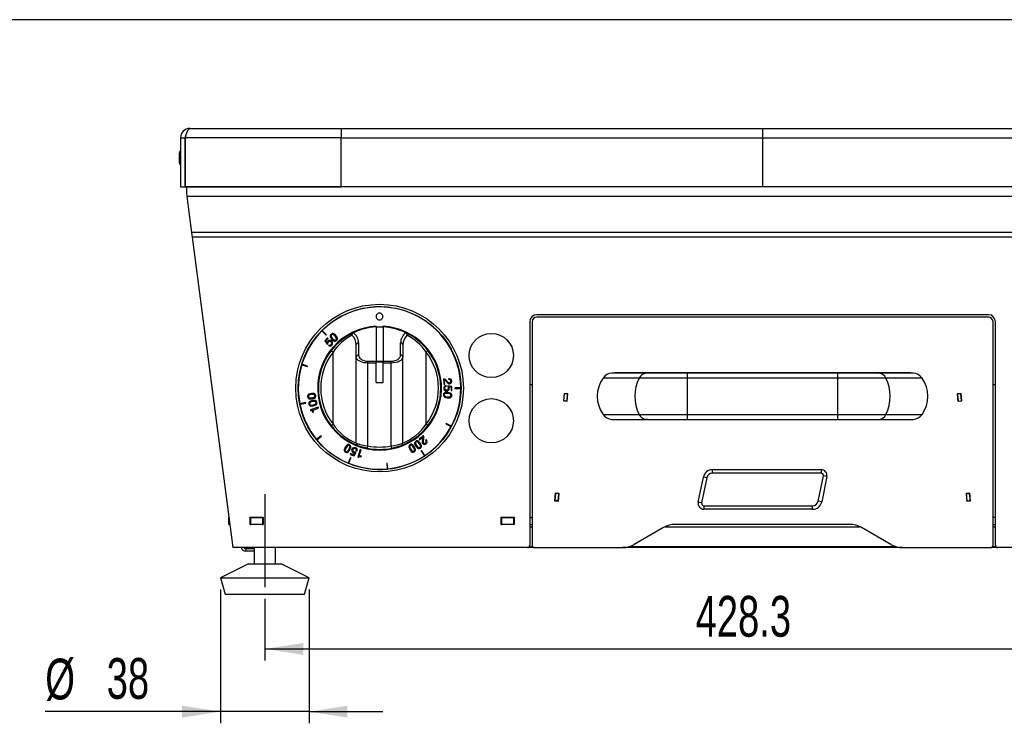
# Model space of a CAD drawing. Extents: x 24 to 2074, y 25 to 1460.
# Tile 4 of 11: x 443 to 866, y 1158 to 1460. Entities that reach past the tile are written whole.
import ezdxf
from ezdxf.enums import TextEntityAlignment as Align

# ---------------------------------------------------------------- set-up
doc = ezdxf.new("R2010")
doc.units = 0
doc.header["$LTSCALE"] = 5
doc.linetypes.add('CENTERX2', pattern=[20.32, 12.7, -2.54, 2.54, -2.54])
doc.layers.get('0').update_dxf_attribs({"linetype": 'CONTINUOUS'})
doc.layers.add('LAYER1', color=2, linetype='CONTINUOUS')
doc.layers.add('LAYER2', color=3, linetype='CENTERX2')
doc.dimstyles.new('SLDDIMSTYLE0', dxfattribs={"dimtxt": 17.5, "dimasz": 16.51, "dimexe": 0, "dimexo": 0.0625, "dimgap": 4.375, "dimtad": 1, "dimrnd": 1e-09, "dimzin": 12, "dimsah": 1, "dimcen": 0.09, "dimazin": 3, "dimtfac": 1, "dimtofl": 0, "dimtmove": 0, "dimatfit": 3})
doc.dimstyles.new('SLDDIMSTYLE1', dxfattribs={"dimtxt": 17.5, "dimasz": 16.51, "dimexe": 0, "dimexo": 0.0625, "dimgap": 4.375, "dimtad": 1, "dimrnd": 1e-09, "dimzin": 12, "dimsah": 1, "dimcen": 0.09, "dimazin": 3, "dimtfac": 1, "dimtmove": 0, "dimatfit": 3})

# ---------------------------------------------------------------- blocks, each defined once
blk = doc.blocks.new('_D_4')
at = {"layer": 'LAYER2', "color": 3, "linetype": 'CONTINUOUS'}
for p, q in [((976.3, 1241.35), (976.3, 1184.82)), ((548.02, 1211.3), (548.02, 1184.82)), ((548.02, 1189.82), (976.3, 1189.82))]:
    blk.add_line(p, q, dxfattribs=at)
for points in [[(548.02, 1189.82), (564.53, 1187.28), (564.53, 1192.36)], [(976.3, 1189.82), (959.79, 1192.36), (959.79, 1187.28)]]:
    blk.add_solid(points, dxfattribs=at)
at = {"layer": 'LAYER2', "color": 3, "linetype": 'CONTINUOUS', "width": 0.7}
blk.add_text('428.3', height=17.5, dxfattribs=at).set_placement((733.07, 1189.82, -10.25), align=Align.BOTTOM_LEFT)
blk = doc.blocks.new('_D_5')
at = {"layer": 'LAYER2', "color": 3, "linetype": 'CONTINUOUS'}
for p, q in [((529.02, 1215.3), (529.02, 1157.88)), ((567.02, 1215.3), (567.02, 1157.88)), ((529.02, 1162.88), (453.72, 1162.88)), ((567.02, 1162.88), (529.02, 1162.88)), ((567.02, 1162.88), (598.77, 1162.88))]:
    blk.add_line(p, q, dxfattribs=at)
for points in [[(529.02, 1162.88), (512.51, 1165.42), (512.51, 1160.34)], [(567.02, 1162.88), (583.53, 1160.34), (583.53, 1165.42)]]:
    blk.add_solid(points, dxfattribs=at)
at = {"layer": 'LAYER2', "color": 3, "linetype": 'CONTINUOUS', "width": 0.7}
for s, p in [('%%c', (453.72, 1162.88, -10.25)), ('38', (480.11, 1163.14, -10.25))]:
    blk.add_text(s, height=17.5, dxfattribs=at).set_placement(p, align=Align.BOTTOM_LEFT)

msp = doc.modelspace()

# ---------------------------------------------------------------- linework, layer by layer
at = {"color": 7, "linetype": 'CONTINUOUS'}
msp.add_line((2074, 1460), (24, 1460), dxfattribs=at)
at = {"color": 7, "linetype": 'CENTERX2'}
msp.add_line((548.024, 1256.298), (548.024, 1216.298), dxfattribs=at)
at = {"layer": 'LAYER1', "color": 2, "linetype": 'CONTINUOUS'}
for p, q in [((515.81, 1413.298), (580.81, 1413.298)), ((580.81, 1413.298), (580.81, 1409.298)), ((580.81, 1413.298), (761.81, 1413.298)), ((761.81, 1413.298), (761.81, 1409.298)), ((761.81, 1413.298), (942.81, 1413.298)), ((511.81, 1409.298), (513.81, 1409.298)), ((511.81, 1409.298), (511.81, 1388.298)), ((513.81, 1409.298), (513.81, 1388.298)), ((580.81, 1409.298), (513.817, 1409.298)), ((513.817, 1388.298), (513.817, 1409.298)), ((580.81, 1388.298), (580.81, 1409.298)), ((580.81, 1409.298), (761.81, 1409.298)), ((761.81, 1409.298), (761.81, 1388.298)), ((761.81, 1409.298), (942.81, 1409.298)), ((511.166, 1402.298), (511.166, 1399.298)), ((511.181, 1402.417), (511.181, 1399.179)), ((511.821, 1404.014), (511.746, 1403.856)), ((513.817, 1402.398), (513.81, 1402.398)), ((511.209, 1399.212), (511.265, 1398.929)), ((511.539, 1398.21), (511.82, 1397.573)), ((513.81, 1399.198), (513.817, 1399.198)), ((511.81, 1388.298), (513.81, 1388.298)), ((513.817, 1388.298), (580.81, 1388.298)), ((514.31, 1388.298), (514.31, 1388.283)), ((1009.31, 1388.283), (514.31, 1388.283)), ((514.31, 1388.283), (514.31, 1385.798)), ((761.81, 1388.298), (580.81, 1388.298)), ((942.81, 1388.298), (761.81, 1388.298)), ((514.31, 1385.798), (514.54, 1384.041)), ((1009.079, 1384.041), (514.54, 1384.041)), ((514.54, 1384.041), (516.555, 1368.677)), ((1007.064, 1368.677), (516.555, 1368.677)), ((516.555, 1368.677), (516.833, 1366.555)), ((1006.786, 1366.555), (516.833, 1366.555)), ((516.833, 1366.555), (534.31, 1233.298)), ((858.81, 1333.298), (664.81, 1333.298)), ((858.81, 1332.298), (664.81, 1332.298)), ((595.81, 1328.055), (595.81, 1313.394)), ((595.91, 1327.92), (595.91, 1328.361)), ((598.71, 1328.361), (598.71, 1327.92)), ((598.81, 1328.055), (598.81, 1313.394)), ((661.81, 1330.298), (661.81, 1234.298)), ((662.81, 1330.298), (662.81, 1234.298)), ((860.81, 1234.298), (860.81, 1330.298)), ((861.81, 1234.298), (861.81, 1330.298)), ((572.561, 1326.405), (574.364, 1324.603)), ((574.505, 1324.745), (572.703, 1326.547)), ((574.364, 1324.603), (574.505, 1324.745)), ((586.031, 1325.557), (586.057, 1325.569)), ((598.81, 1327.92), (595.81, 1327.92)), ((608.562, 1325.569), (608.588, 1325.557)), ((574.896, 1323.36), (573.735, 1322.079)), ((573.735, 1322.079), (574.864, 1320.617)), ((574.222, 1322.064), (575.171, 1323.111)), ((574.843, 1321.249), (574.222, 1322.064)), ((574.857, 1321.249), (574.843, 1321.249)), ((574.864, 1320.617), (575.12, 1320.871)), ((575.171, 1323.111), (574.896, 1323.36)), ((575.588, 1320.401), (575.306, 1320.09)), ((587.31, 1315.165), (587.31, 1320.382)), ((588.31, 1321.22), (588.31, 1316.003)), ((606.31, 1316.003), (606.31, 1321.22)), ((607.31, 1320.382), (607.31, 1315.165)), ((576.519, 1317.905), (577.31, 1317.293)), ((577.31, 1286.303), (577.31, 1317.293)), ((617.31, 1317.293), (618.1, 1317.905)), ((617.31, 1286.303), (617.31, 1317.293)), ((563.883, 1311.833), (566.323, 1311.094)), ((566.381, 1311.285), (563.942, 1312.025)), ((566.323, 1311.094), (566.381, 1311.285)), ((587.31, 1278.153), (587.31, 1315.165)), ((592.31, 1312.556), (592.31, 1313.394)), ((592.31, 1313.394), (595.81, 1313.394)), ((592.31, 1276.997), (592.31, 1312.556)), ((595.81, 1312.556), (592.31, 1312.556)), ((595.81, 1312.556), (595.81, 1313.394)), ((598.81, 1313.224), (595.81, 1313.224)), ((598.81, 1312.946), (595.81, 1312.946)), ((595.81, 1304.149), (595.81, 1312.556)), ((598.81, 1313.394), (602.31, 1313.394)), ((598.81, 1312.556), (598.81, 1313.394)), ((602.31, 1312.556), (598.81, 1312.556)), ((598.81, 1304.149), (598.81, 1312.556)), ((602.31, 1312.556), (602.31, 1313.394)), ((602.31, 1276.997), (602.31, 1312.556)), ((607.31, 1278.153), (607.31, 1315.165)), ((711.652, 1308.237), (697.044, 1308.237)), ((698.315, 1308.237), (697.044, 1308.237)), ((712.605, 1308.298), (698.315, 1308.298)), ((712.605, 1308.298), (711.652, 1308.237)), ((729.492, 1308.236), (711.652, 1308.236)), ((729.498, 1308.297), (712.608, 1308.297)), ((794.127, 1308.298), (729.492, 1308.298)), ((729.492, 1308.237), (729.492, 1308.298)), ((729.492, 1308.237), (729.492, 1306.139)), ((794.127, 1308.237), (729.492, 1308.237)), ((794.127, 1308.298), (794.127, 1308.237)), ((794.127, 1306.139), (794.127, 1308.237)), ((811.967, 1308.236), (794.127, 1308.236)), ((811.016, 1308.297), (794.133, 1308.297)), ((825.304, 1308.298), (811.015, 1308.298)), ((811.015, 1308.298), (811.967, 1308.237)), ((826.575, 1308.237), (811.967, 1308.237)), ((826.575, 1308.237), (825.304, 1308.237)), ((595.81, 1304.149), (598.81, 1304.149)), ((624.706, 1305.738), (624.925, 1303.463)), ((624.925, 1303.463), (625.294, 1303.498)), ((625.294, 1303.498), (625.121, 1305.287)), ((625.911, 1302.52), (625.918, 1302.94)), ((626.598, 1302.835), (626.572, 1302.475)), ((628.409, 1302.48), (626.598, 1302.835)), ((626.966, 1305.857), (627.006, 1305.439)), ((661.81, 1303.298), (662.81, 1303.298)), ((708.835, 1306.139), (693.29, 1306.139)), ((729.492, 1306.138), (708.836, 1306.138)), ((729.492, 1306.139), (729.492, 1290.457)), ((794.127, 1306.139), (729.492, 1306.139)), ((794.127, 1290.457), (794.127, 1306.139)), ((814.783, 1306.138), (794.127, 1306.138)), ((830.329, 1306.139), (814.784, 1306.139)), ((860.81, 1303.298), (861.81, 1303.298)), ((627.02, 1302.364), (627.03, 1302.374)), ((627.03, 1302.374), (628.034, 1302.17)), ((628.034, 1302.17), (628.011, 1300.758)), ((628.011, 1300.758), (628.381, 1300.752)), ((628.381, 1300.752), (628.409, 1302.48)), ((632.209, 1301.898), (629.661, 1301.897)), ((629.661, 1301.897), (629.661, 1301.697)), ((629.661, 1301.697), (632.209, 1301.698)), ((676.544, 1299.488), (676.265, 1296.3)), ((676.585, 1299.384), (676.324, 1296.395)), ((678.138, 1299.348), (676.544, 1299.488)), ((678.079, 1299.253), (676.585, 1299.384)), ((677.818, 1296.264), (678.079, 1299.253)), ((677.859, 1296.16), (678.138, 1299.348)), ((847.075, 1299.488), (845.481, 1299.348)), ((845.481, 1299.348), (845.76, 1296.16)), ((847.034, 1299.384), (845.54, 1299.253)), ((845.54, 1299.253), (845.801, 1296.264)), ((847.295, 1296.395), (847.034, 1299.384)), ((847.354, 1296.3), (847.075, 1299.488)), ((565.561, 1295.585), (563.061, 1295.087)), ((563.1, 1294.891), (565.6, 1295.389)), ((565.6, 1295.389), (565.561, 1295.585)), ((676.265, 1296.3), (677.859, 1296.16)), ((676.324, 1296.395), (676.315, 1296.296)), ((677.818, 1296.264), (676.324, 1296.395)), ((677.818, 1296.264), (677.809, 1296.165)), ((845.76, 1296.16), (847.354, 1296.3)), ((845.801, 1296.264), (847.295, 1296.395)), ((845.81, 1296.165), (845.801, 1296.264)), ((847.304, 1296.296), (847.295, 1296.395)), ((570.902, 1293.576), (567.574, 1292.488)), ((567.574, 1292.488), (567.674, 1292.183)), ((568.611, 1291.429), (568.93, 1291.534)), ((568.648, 1292.398), (571.032, 1293.177)), ((568.93, 1291.534), (568.648, 1292.398)), ((571.032, 1293.177), (570.902, 1293.576)), ((693.29, 1290.457), (708.835, 1290.457)), ((708.836, 1290.458), (729.492, 1290.458)), ((729.492, 1290.457), (794.127, 1290.457)), ((729.492, 1290.457), (729.492, 1288.359)), ((794.127, 1290.458), (814.783, 1290.458)), ((794.127, 1288.359), (794.127, 1290.457)), ((814.784, 1290.457), (830.329, 1290.457)), ((576.519, 1285.691), (577.31, 1286.303)), ((618.1, 1285.691), (617.31, 1286.303)), ((625.888, 1286.635), (625.793, 1286.459)), ((625.793, 1286.459), (628.041, 1285.258)), ((628.136, 1285.434), (625.888, 1286.635)), ((697.044, 1288.359), (711.652, 1288.359)), ((697.044, 1288.359), (698.315, 1288.359)), ((698.315, 1288.298), (712.605, 1288.298)), ((711.652, 1288.36), (729.492, 1288.36)), ((712.605, 1288.298), (711.652, 1288.359)), ((712.603, 1288.299), (729.487, 1288.299)), ((729.492, 1288.359), (794.127, 1288.359)), ((729.492, 1288.298), (729.492, 1288.359)), ((729.492, 1288.298), (794.127, 1288.298)), ((794.122, 1288.299), (811.012, 1288.299)), ((794.127, 1288.36), (811.967, 1288.36)), ((794.127, 1288.298), (794.127, 1288.359)), ((811.015, 1288.298), (811.967, 1288.359)), ((811.015, 1288.298), (825.304, 1288.298)), ((811.967, 1288.359), (826.575, 1288.359)), ((825.304, 1288.359), (826.575, 1288.359)), ((572.238, 1281.353), (570.268, 1279.735)), ((570.395, 1279.58), (572.365, 1281.198)), ((572.365, 1281.198), (572.238, 1281.353)), ((616.024, 1281.408), (614.273, 1279.937)), ((614.273, 1279.937), (614.511, 1279.653)), ((614.511, 1279.653), (615.888, 1280.81)), ((617.403, 1279.611), (617.082, 1279.341)), ((584.874, 1273.682), (584.735, 1273.339)), ((584.735, 1273.339), (586.337, 1272.689)), ((586.183, 1273.151), (584.874, 1273.682)), ((586.736, 1274.014), (586.183, 1273.151)), ((586.337, 1272.689), (587.322, 1274.25)), ((586.73, 1274.027), (586.736, 1274.014)), ((587.322, 1274.25), (586.995, 1274.404)), ((587.276, 1275.004), (587.665, 1274.846)), ((588.934, 1275.437), (587.922, 1272.086)), ((588.611, 1272.915), (589.336, 1275.315)), ((589.336, 1275.315), (588.934, 1275.437)), ((592.112, 1276.017), (592.31, 1276.997)), ((602.507, 1276.017), (602.31, 1276.997)), ((615.366, 1274.954), (615.199, 1274.843)), ((615.199, 1274.843), (616.616, 1272.724)), ((616.782, 1272.835), (615.366, 1274.954)), ((584.837, 1271.948), (583.861, 1269.593)), ((584.046, 1269.517), (585.021, 1271.871)), ((585.021, 1271.871), (584.837, 1271.948)), ((587.922, 1272.086), (588.23, 1271.994)), ((589.481, 1272.652), (588.611, 1272.915)), ((589.383, 1272.331), (589.481, 1272.652)), ((600.58, 1269.613), (600.381, 1269.593)), ((600.381, 1269.593), (600.631, 1267.056)), ((600.83, 1267.076), (600.58, 1269.613)), ((740.307, 1265.298), (740.307, 1266.798)), ((740.307, 1266.798), (786.979, 1266.798)), ((786.979, 1265.298), (740.307, 1265.298)), ((786.979, 1266.798), (786.979, 1265.298)), ((734.19, 1252.796), (736.387, 1263.595)), ((737.857, 1263.296), (735.66, 1252.497)), ((737.857, 1263.296), (736.387, 1263.595)), ((785.762, 1253.3), (787.959, 1264.099)), ((789.429, 1263.8), (787.232, 1253.001)), ((789.429, 1263.8), (787.959, 1264.099)), ((672.796, 1256.651), (672.517, 1253.464)), ((672.837, 1256.547), (672.576, 1253.559)), ((674.39, 1256.512), (672.796, 1256.651)), ((672.846, 1256.647), (672.837, 1256.547)), ((674.332, 1256.417), (672.837, 1256.547)), ((674.07, 1253.428), (674.332, 1256.417)), ((674.111, 1253.324), (674.39, 1256.512)), ((674.34, 1256.516), (674.332, 1256.417)), ((850.823, 1256.651), (849.229, 1256.512)), ((849.229, 1256.512), (849.508, 1253.324)), ((849.287, 1256.417), (849.279, 1256.516)), ((849.287, 1256.417), (850.782, 1256.547)), ((849.287, 1256.417), (849.549, 1253.428)), ((850.782, 1256.547), (850.773, 1256.647)), ((851.043, 1253.559), (850.782, 1256.547)), ((851.102, 1253.464), (850.823, 1256.651)), ((672.517, 1253.464), (674.111, 1253.324)), ((672.576, 1253.559), (672.567, 1253.459)), ((674.07, 1253.428), (672.576, 1253.559)), ((674.07, 1253.428), (674.062, 1253.328)), ((735.66, 1252.497), (734.19, 1252.796)), ((787.232, 1253.001), (785.762, 1253.3)), ((849.508, 1253.324), (851.102, 1253.464)), ((849.549, 1253.428), (851.043, 1253.559)), ((849.557, 1253.328), (849.549, 1253.428)), ((851.052, 1253.459), (851.043, 1253.559)), ((736.64, 1251.298), (736.64, 1249.798)), ((736.64, 1251.298), (783.312, 1251.298)), ((783.312, 1249.798), (736.64, 1249.798)), ((783.312, 1249.798), (783.312, 1251.298)), ((532.524, 1243.298), (532.524, 1246.298)), ((532.524, 1246.298), (532.605, 1246.298)), ((541.724, 1246.348), (547.324, 1246.348)), ((541.724, 1243.248), (541.724, 1246.348)), ((541.724, 1246.298), (542.024, 1246.298)), ((542.024, 1243.298), (542.024, 1246.298)), ((542.024, 1246.298), (547.024, 1246.298)), ((543.529, 1246.348), (543.479, 1246.298)), ((547.024, 1246.298), (547.024, 1243.298)), ((547.024, 1246.298), (547.324, 1246.298)), ((547.324, 1246.348), (547.324, 1243.248)), ((649.51, 1246.348), (655.11, 1246.348)), ((649.51, 1243.248), (649.51, 1246.348)), ((649.51, 1246.298), (649.81, 1246.298)), ((649.81, 1243.298), (649.81, 1246.298)), ((649.81, 1246.298), (654.81, 1246.298)), ((654.81, 1246.298), (655.11, 1246.298)), ((654.81, 1246.298), (654.81, 1243.298)), ((655.11, 1246.348), (655.11, 1243.248)), ((661.81, 1246.298), (662.81, 1246.298)), ((861.81, 1246.298), (860.81, 1246.298)), ((532.524, 1243.298), (532.998, 1243.298)), ((541.724, 1243.298), (542.024, 1243.298)), ((547.324, 1243.248), (541.724, 1243.248)), ((547.024, 1243.298), (542.024, 1243.298)), ((547.024, 1243.298), (547.324, 1243.298)), ((649.51, 1243.298), (649.81, 1243.298)), ((655.11, 1243.248), (649.51, 1243.248)), ((654.81, 1243.298), (649.81, 1243.298)), ((654.81, 1243.298), (655.11, 1243.298)), ((661.81, 1243.298), (662.81, 1243.298)), ((661.81, 1242.298), (662.81, 1242.298)), ((719.31, 1241.958), (706.63, 1234.638)), ((719.951, 1242.298), (803.668, 1242.298)), ((799.31, 1243.298), (724.31, 1243.298)), ((816.989, 1234.638), (804.31, 1241.958)), ((860.81, 1243.298), (861.81, 1243.298)), ((860.81, 1242.298), (861.81, 1242.298)), ((660.81, 1233.298), (534.31, 1233.298)), ((539.81, 1232.798), (539.81, 1231.798)), ((543.479, 1232.798), (539.81, 1232.798)), ((543.479, 1231.798), (539.81, 1231.798)), ((543.479, 1233.298), (543.479, 1226.298)), ((552.569, 1226.298), (552.569, 1233.298)), ((663.81, 1233.298), (660.81, 1233.298)), ((663.017, 1233.688), (661.602, 1233.688)), ((663.81, 1233.298), (701.63, 1233.298)), ((821.989, 1233.298), (701.63, 1233.298)), ((819.223, 1233.688), (704.396, 1233.688)), ((821.989, 1233.298), (859.81, 1233.298)), ((862.81, 1233.298), (859.81, 1233.298)), ((862.017, 1233.688), (860.602, 1233.688)), ((989.31, 1233.298), (862.81, 1233.298)), ((541.024, 1226.298), (529.024, 1220.298)), ((541.024, 1226.298), (542.339, 1226.298)), ((542.339, 1226.298), (555.024, 1226.298)), ((567.024, 1220.298), (555.024, 1226.298)), ((529.024, 1220.298), (531.024, 1213.298)), ((529.024, 1220.298), (532.592, 1220.298)), ((532.592, 1220.298), (567.024, 1220.298)), ((565.024, 1213.298), (567.024, 1220.298)), ((531.024, 1213.298), (534.217, 1213.298)), ((534.217, 1213.298), (565.024, 1213.298))]:
    msp.add_line(p, q, dxfattribs=at)
at = {"layer": 'LAYER1', "color": 2, "linetype": 'CONTINUOUS', "flags": 128}
for points in [[(513.817, 1409.298), (514.266, 1410.685), (514.715, 1411.899), (515.164, 1412.791), (515.613, 1413.25), (515.81, 1413.298)], [(514.16, 1410.359), (513.923, 1409.963), (513.81, 1409.298)], [(511.82, 1403.997), (511.475, 1403.335), (511.21, 1402.406)], [(576.46, 1324.935), (576.22, 1324.657), (576.095, 1324.377), (576.07, 1324.098), (576.125, 1323.824), (576.789, 1322.831)], [(578.519, 1324.391), (577.6, 1325.154), (577.333, 1325.237), (577.053, 1325.24), (576.761, 1325.145), (576.46, 1324.935)], [(576.709, 1324.659), (576.559, 1324.472), (576.499, 1324.273), (576.512, 1324.067), (576.583, 1323.861), (577.115, 1323.132)], [(578.186, 1324.097), (577.516, 1324.703), (577.318, 1324.794), (577.115, 1324.828), (576.91, 1324.789), (576.709, 1324.659)], [(578.596, 1322.566), (578.745, 1322.754), (578.805, 1322.953), (578.792, 1323.159), (578.722, 1323.366), (578.186, 1324.097)], [(578.844, 1322.292), (579.085, 1322.569), (579.209, 1322.849), (579.235, 1323.127), (579.18, 1323.402), (578.519, 1324.391)], [(575.108, 1321.902), (574.898, 1321.555), (574.857, 1321.249)], [(575.12, 1320.871), (575.148, 1321.287), (575.313, 1321.576)], [(576.789, 1322.831), (577.705, 1322.072), (577.972, 1321.989), (578.252, 1321.986), (578.543, 1322.081), (578.844, 1322.292)], [(577.115, 1323.132), (577.788, 1322.524), (577.986, 1322.432), (578.19, 1322.398), (578.394, 1322.437), (578.596, 1322.566)], [(588.31, 1316.003), (588.37, 1315.55), (588.551, 1315.11), (588.845, 1314.698), (589.245, 1314.326), (589.738, 1314.004), (590.31, 1313.743), (590.941, 1313.551), (591.615, 1313.434), (592.31, 1313.394)], [(602.31, 1313.394), (603.09, 1313.444), (603.84, 1313.592), (604.532, 1313.834), (605.138, 1314.158), (605.635, 1314.553), (606.005, 1315.004), (606.233, 1315.494), (606.31, 1316.003)], [(592.31, 1312.556), (591.441, 1312.596), (590.599, 1312.714), (589.81, 1312.906), (589.096, 1313.167), (588.479, 1313.488), (587.979, 1313.861), (587.611, 1314.273), (587.386, 1314.712), (587.31, 1315.165)], [(607.31, 1315.165), (607.213, 1314.656), (606.929, 1314.167), (606.467, 1313.716), (605.845, 1313.32), (605.087, 1312.996), (604.223, 1312.755), (603.285, 1312.606), (602.31, 1312.556)], [(626.134, 1304.398), (626.734, 1303.811), (627.041, 1303.688), (627.41, 1303.668)], [(568.006, 1299.537), (566.852, 1299.23), (566.63, 1299.06), (566.465, 1298.833), (566.373, 1298.541), (566.371, 1298.174)], [(568.053, 1299.095), (567.172, 1298.9), (566.982, 1298.791), (566.837, 1298.645), (566.75, 1298.456), (566.738, 1298.216), (566.805, 1297.986), (566.932, 1297.821), (567.108, 1297.713), (567.317, 1297.651), (568.219, 1297.663)], [(568.276, 1297.222), (569.426, 1297.529), (569.648, 1297.699), (569.813, 1297.925), (569.904, 1298.217), (569.907, 1298.585), (569.82, 1298.942), (569.664, 1299.205), (569.451, 1299.388), (569.196, 1299.503), (568.006, 1299.537)], [(569.539, 1298.542), (569.472, 1298.773), (569.345, 1298.937), (569.169, 1299.046), (568.96, 1299.108), (568.053, 1299.095)], [(568.219, 1297.663), (569.105, 1297.859), (569.295, 1297.968), (569.44, 1298.113), (569.527, 1298.303), (569.539, 1298.542)], [(626.64, 1299.944), (625.451, 1299.893), (625.197, 1299.774), (624.987, 1299.589), (624.835, 1299.323), (624.753, 1298.965)], [(624.753, 1298.965), (624.761, 1298.597), (624.856, 1298.306), (625.025, 1298.081), (625.249, 1297.914), (626.404, 1297.624)], [(626.6, 1299.501), (625.693, 1299.501), (625.484, 1299.436), (625.31, 1299.325), (625.185, 1299.158), (625.122, 1298.927)], [(625.122, 1298.927), (625.137, 1298.687), (625.226, 1298.499), (625.374, 1298.355), (625.565, 1298.249), (626.454, 1298.066)], [(626.404, 1297.624), (627.598, 1297.676), (627.852, 1297.794), (628.063, 1297.979), (628.215, 1298.245), (628.296, 1298.604)], [(626.454, 1298.066), (627.357, 1298.067), (627.566, 1298.132), (627.74, 1298.243), (627.865, 1298.41), (627.928, 1298.641)], [(626.572, 1302.475), (626.826, 1302.144), (626.892, 1301.818)], [(627.928, 1298.641), (627.913, 1298.881), (627.824, 1299.069), (627.676, 1299.213), (627.485, 1299.319), (626.6, 1299.501)], [(628.296, 1298.604), (628.289, 1298.971), (628.193, 1299.262), (628.025, 1299.487), (627.8, 1299.654), (626.64, 1299.944)], [(627.261, 1301.708), (627.19, 1302.107), (627.02, 1302.364)], [(566.371, 1298.174), (566.457, 1297.816), (566.614, 1297.553), (566.826, 1297.37), (567.082, 1297.256), (568.276, 1297.222)], [(568.409, 1296.437), (567.294, 1296.009), (567.09, 1295.816), (566.95, 1295.574), (566.89, 1295.273), (566.927, 1294.908)], [(566.927, 1294.908), (567.051, 1294.561), (567.234, 1294.316), (567.465, 1294.157), (567.732, 1294.07), (568.923, 1294.163)], [(568.502, 1296.002), (567.646, 1295.715), (567.47, 1295.587), (567.34, 1295.426), (567.274, 1295.228), (567.288, 1294.989)], [(567.288, 1294.989), (567.379, 1294.767), (567.523, 1294.617), (567.709, 1294.527), (567.924, 1294.487), (568.82, 1294.596)], [(570.401, 1295.691), (570.276, 1296.037), (570.093, 1296.283), (569.862, 1296.442), (569.596, 1296.529), (568.409, 1296.437)], [(570.039, 1295.61), (569.949, 1295.832), (569.804, 1295.982), (569.618, 1296.071), (569.403, 1296.111), (568.502, 1296.002)], [(568.82, 1294.596), (569.68, 1294.884), (569.857, 1295.012), (569.987, 1295.173), (570.053, 1295.37), (570.039, 1295.61)], [(568.923, 1294.163), (570.034, 1294.589), (570.237, 1294.782), (570.377, 1295.025), (570.437, 1295.325), (570.401, 1295.691)], [(567.674, 1292.183), (567.944, 1292.18), (568.163, 1292.098), (568.338, 1291.952), (568.611, 1291.429)], [(584.38, 1277.42), (584.037, 1277.552), (583.731, 1277.573), (583.46, 1277.502), (583.221, 1277.357), (582.516, 1276.398)], [(584.574, 1275.303), (584.975, 1276.423), (584.962, 1276.703), (584.869, 1276.968), (584.681, 1277.209), (584.38, 1277.42)], [(612.324, 1276.527), (611.611, 1277.48), (611.37, 1277.623), (611.098, 1277.692), (610.793, 1277.668), (610.451, 1277.533), (610.152, 1277.319), (609.966, 1277.076), (609.876, 1276.811), (609.864, 1276.531), (610.276, 1275.414)], [(611.936, 1276.31), (611.424, 1277.06), (611.252, 1277.195), (611.063, 1277.276), (610.855, 1277.286), (610.628, 1277.207)], [(612.821, 1278.978), (612.545, 1278.736), (612.384, 1278.475), (612.32, 1278.203), (612.337, 1277.923), (612.858, 1276.854)], [(613.029, 1278.672), (612.856, 1278.506), (612.769, 1278.317), (612.754, 1278.111), (612.796, 1277.897), (613.228, 1277.1)], [(614.784, 1278.165), (613.98, 1279.041), (613.726, 1279.159), (613.449, 1279.2), (613.148, 1279.146), (612.821, 1278.978)], [(614.419, 1277.911), (613.836, 1278.604), (613.652, 1278.722), (613.455, 1278.784), (613.247, 1278.773), (613.029, 1278.672)], [(613.228, 1277.1), (613.809, 1276.409), (613.993, 1276.292), (614.19, 1276.23), (614.398, 1276.241), (614.615, 1276.342), (614.789, 1276.507), (614.875, 1276.697), (614.89, 1276.902), (614.849, 1277.117), (614.419, 1277.911)], [(614.824, 1276.036), (615.1, 1276.278), (615.261, 1276.539), (615.324, 1276.812), (615.307, 1277.091), (614.784, 1278.165)], [(615.729, 1279.469), (615.584, 1278.643), (615.657, 1278.32), (615.85, 1278.004)], [(582.516, 1276.398), (582.112, 1275.274), (582.125, 1274.994), (582.218, 1274.729), (582.406, 1274.487), (582.707, 1274.276)], [(582.906, 1276.185), (582.565, 1275.349), (582.547, 1275.131), (582.584, 1274.928), (582.691, 1274.749), (582.881, 1274.604), (583.108, 1274.527), (583.316, 1274.539), (583.505, 1274.621), (583.676, 1274.758), (584.179, 1275.508)], [(582.707, 1274.276), (583.05, 1274.145), (583.356, 1274.123), (583.627, 1274.195), (583.867, 1274.34), (584.574, 1275.303)], [(584.206, 1277.093), (583.978, 1277.17), (583.771, 1277.158), (583.581, 1277.076), (583.411, 1276.939), (582.906, 1276.185)], [(584.179, 1275.508), (584.522, 1276.348), (584.54, 1276.566), (584.503, 1276.768), (584.396, 1276.947), (584.206, 1277.093)], [(586.032, 1274.039), (586.429, 1273.96), (586.73, 1274.027)], [(586.995, 1274.404), (586.595, 1274.287), (586.267, 1274.342)], [(610.276, 1275.414), (610.991, 1274.458), (611.232, 1274.314), (611.504, 1274.246), (611.809, 1274.27), (612.151, 1274.404)], [(610.628, 1277.207), (610.439, 1277.06), (610.334, 1276.88), (610.299, 1276.677), (610.319, 1276.459), (610.669, 1275.622)], [(610.669, 1275.622), (611.178, 1274.877), (611.35, 1274.742), (611.54, 1274.661), (611.748, 1274.651), (611.974, 1274.73), (612.163, 1274.877), (612.268, 1275.057), (612.304, 1275.26), (612.284, 1275.477), (611.936, 1276.31)], [(612.151, 1274.404), (612.45, 1274.618), (612.636, 1274.861), (612.727, 1275.127), (612.737, 1275.407), (612.324, 1276.527)], [(612.858, 1276.854), (613.665, 1275.973), (613.919, 1275.855), (614.196, 1275.814), (614.497, 1275.868), (614.824, 1276.036)], [(588.23, 1271.994), (588.386, 1272.213), (588.579, 1272.346), (588.799, 1272.405), (589.383, 1272.331)]]:
    msp.add_lwpolyline(points, dxfattribs=at)
at = {"layer": 'LAYER1', "color": 2, "linetype": 'CONTINUOUS'}
for centre, radius in [((597.31, 1301.798), 36), ((597.31, 1301.798), 35), ((645.31, 1315.798), 9.5), ((645.31, 1287.798), 9.5)]:
    msp.add_circle(centre, radius, dxfattribs=at)
for centre, radius, start, end in [((515.81, 1409.298), 4, 90, 180), ((511.666, 1402.298), 0.5, 166.27843, 180), ((511.666, 1399.298), 0.5, 180, 193.72157), ((514.944, 1399.705), 3.791, 187.71856, 214.17389), ((597.31, 1301.798), 34.9, 0.16415, 134.8354), ((597.272, 1332.548), 1.489, 359.99983, 180.00017), ((597.272, 1332.548), 1.489, 179.99983, 0.00017), ((664.81, 1330.298), 3, 90, 180), ((664.81, 1330.298), 2, 90, 180), ((858.81, 1330.298), 3, 0, 90), ((858.81, 1330.298), 2, 0, 90), ((597.31, 1301.798), 26.6, 93.01696, 86.98304), ((597.31, 1301.798), 26.3, 93.26959, 115.33058), ((597.31, 1301.798), 26.3, 64.66942, 86.73041), ((597.31, 1301.798), 34.9, 135.16375, 162.9607), ((597.31, 1301.798), 34.9, 134.8354, 135.16375), ((597.31, 1301.798), 26.3, 115.39362, 142.23356), ((596.662, 1303.807), 23.588, 118.39915, 145.12831), ((586.636, 1324.529), 1.193, 120.45055, 178.69074), ((581.379, 1320.234), 5.932, 1.42927, 46.75914), ((582.514, 1320.977), 5.801, 2.40324, 52.34902), ((612.105, 1320.977), 5.801, 127.65098, 177.59676), ((613.24, 1320.234), 5.932, 133.24086, 178.57073), ((607.983, 1324.529), 1.193, 1.31429, 59.54442), ((597.31, 1301.798), 26.3, 37.76644, 64.60638), ((598.055, 1303.916), 23.445, 34.78905, 61.68349), ((575.947, 1321.178), 1.108, 43.03327, 139.21709), ((575.978, 1320.884), 1.041, 229.75804, 322.02446), ((575.897, 1321.08), 0.766, 45.64008, 139.67856), ((576.008, 1320.95), 0.691, 232.57637, 321.73926), ((575.993, 1321.022), 0.749, 318.10994, 54.01395), ((575.99, 1321.07), 1.156, 314.38587, 48.4159), ((588.235, 1320.293), 0.93, 85.39733, 174.50247), ((606.384, 1320.293), 0.93, 5.49753, 94.60267), ((597.31, 1301.798), 26.3, 142.23356, 217.76644), ((597.31, 1301.798), 25.3, 142.23356, 217.76644), ((588.235, 1315.076), 0.93, 85.39733, 174.50247), ((606.384, 1315.076), 0.93, 5.49753, 94.60267), ((597.31, 1301.798), 25.3, 322.23356, 37.76644), ((597.31, 1301.798), 26.3, 322.23356, 37.76644), ((597.31, 1301.798), 34.9, 163.28904, 191.08599), ((597.31, 1301.798), 34.9, 162.9607, 163.28904), ((697.428, 1303.142), 5.109, 94.31281, 144.09434), ((712.231, 1304.522), 3.761, 98.85355, 154.5334), ((811.388, 1304.522), 3.761, 25.4666, 81.14645), ((826.191, 1303.142), 5.109, 35.90567, 85.68718), ((624.787, 1304.092), 1.648, 29.25615, 92.8444), ((625.936, 1301.9), 1.04, 91.01577, 183.26638), ((624.666, 1303.747), 1.606, 23.89695, 73.54114), ((627.382, 1305.353), 1.243, 201.51191, 269.57333), ((627.208, 1304.781), 1.102, 3.8541, 102.66079), ((627.212, 1304.736), 0.733, 8.51699, 106.32401), ((627.306, 1304.746), 0.639, 276.0175, 8.8869), ((627.316, 1304.672), 1.009, 275.3752, 10.46595), ((704.498, 1298.298), 13.678, 145.02434, 214.97566), ((724.376, 1298.298), 17.405, 153.22823, 206.77177), ((799.243, 1298.298), 17.405, 333.22823, 26.77177), ((819.121, 1298.298), 13.678, 325.02434, 34.97566), ((626.05, 1301.753), 1.155, 175.62311, 269.65967), ((625.957, 1301.832), 0.69, 93.76229, 183.03487), ((626.016, 1301.786), 0.748, 179.3193, 275.28902), ((626.153, 1301.7), 1.108, 264.26796, 0.4381), ((626.126, 1301.806), 0.766, 266.89011, 0.87989), ((597.31, 1301.798), 34.9, 332.03906, 359.83581), ((597.31, 1301.798), 34.9, 359.83581, 0.16415), ((597.31, 1301.798), 34.9, 191.08599, 191.41433), ((597.31, 1301.798), 34.9, 191.41433, 219.21098), ((697.428, 1293.454), 5.109, 215.90567, 265.68718), ((712.231, 1292.074), 3.761, 205.4666, 261.14645), ((811.388, 1292.074), 3.761, 278.85355, 334.5334), ((826.191, 1293.454), 5.109, 274.31281, 324.09434), ((596.374, 1299.485), 23.178, 214.66078, 246.97746), ((598.212, 1299.525), 23.228, 293.05796, 325.3038), ((597.31, 1301.798), 26.3, 217.76644, 249.16173), ((597.31, 1301.798), 26.3, 290.83827, 322.23356), ((597.31, 1301.798), 34.9, 303.91421, 331.71071), ((597.31, 1301.798), 34.9, 331.71071, 332.03906), ((597.31, 1301.798), 34.9, 219.21098, 219.53932), ((597.31, 1301.798), 34.9, 219.53932, 247.33562), ((598.299, 1314.297), 37.778, 253.08812, 260.87744), ((588.31, 1278.153), 1, 180, 249.16173), ((596.323, 1314.284), 37.764, 279.12117, 286.91327), ((606.31, 1278.153), 1, 290.83827, 0), ((614.359, 1280.312), 1.608, 328.41399, 18.03987), ((616.624, 1278.651), 1.009, 219.88218, 314.97407), ((617.225, 1278.983), 1.245, 146.03274, 214.05231), ((614.712, 1280.407), 1.65, 333.77613, 37.32855), ((616.679, 1278.701), 0.639, 220.49769, 313.44762), ((616.619, 1278.773), 0.732, 312.97457, 50.85088), ((616.653, 1278.802), 1.103, 308.34472, 47.15225), ((586.422, 1275.075), 1.107, 153.09553, 249.33358), ((586.51, 1275.152), 1.156, 64.50145, 158.48562), ((586.533, 1275.061), 0.766, 155.71622, 249.72394), ((586.554, 1275.171), 0.749, 68.18034, 164.09248), ((586.617, 1275.21), 0.691, 342.62335, 71.85333), ((586.688, 1275.205), 1.041, 339.86795, 72.08569), ((597.31, 1301.798), 26.3, 249.16173, 258.60169), ((597.31, 1301.798), 26.3, 258.60169, 281.39831), ((597.31, 1301.798), 25.3, 258.60169, 281.39831), ((597.31, 1301.798), 26.3, 281.39831, 290.83827), ((597.31, 1301.798), 34.9, 247.33562, 247.66396), ((597.31, 1301.798), 34.9, 247.66396, 275.46085), ((597.31, 1301.798), 34.9, 275.78919, 303.58587), ((597.31, 1301.798), 34.9, 303.58587, 303.91421), ((597.31, 1301.798), 34.9, 275.46085, 275.78919), ((740.307, 1262.798), 4, 90, 168.5), ((740.307, 1262.798), 2.5, 90, 168.5), ((786.979, 1264.298), 2.5, 348.5, 90), ((786.979, 1264.298), 1, 348.5, 90), ((736.64, 1252.298), 2.5, 168.5, 270), ((736.64, 1252.298), 1, 168.5, 270), ((783.312, 1253.798), 2.5, 270, 348.5), ((783.312, 1253.798), 4, 270, 348.5), ((546.567, 1243.186), 0.112, 93.41416, 146.57213), ((546.539, 1243.236), 0.0652, 10.39003, 71.35756), ((724.31, 1233.298), 10, 90, 120), ((799.31, 1233.298), 10, 60, 90), ((539.81, 1233.798), 2, 194.47751, 270), ((539.81, 1233.798), 1, 210, 270), ((660.81, 1234.298), 1, 270, 0), ((663.81, 1234.298), 1, 180, 270), ((701.63, 1243.298), 10, 270, 300), ((821.989, 1243.298), 10, 240, 270), ((859.81, 1234.298), 1, 270, 0), ((862.81, 1234.298), 1, 180, 270)]:
    msp.add_arc(centre, radius, start, end, dxfattribs=at)

# ---------------------------------------------------------------- dimensions: what is measured, and where the dimension line sits
at = {"layer": 'LAYER2', "color": 3, "linetype": 'CONTINUOUS'}
dim = msp.add_linear_dim(base=(976.295, 1189.823), p1=(548.024, 1216.298), p2=(976.295, 1246.348), dimstyle='SLDDIMSTYLE0', dxfattribs=at)
dim.commit()
dim.dimension.update_dxf_attribs({"geometry": '_D_4', "text_midpoint": (762.16, 1189.823), "dimtype": 160})
dim = msp.add_linear_dim(base=(529.024, 1162.875), p1=(567.024, 1220.298), p2=(529.024, 1220.298), text='%%c<>', dimstyle='SLDDIMSTYLE1', dxfattribs=at)
dim.commit()
dim.dimension.update_dxf_attribs({"geometry": '_D_5', "text_midpoint": (479.844, 1162.875), "dimtype": 160})

doc.saveas('drawing.dxf')
